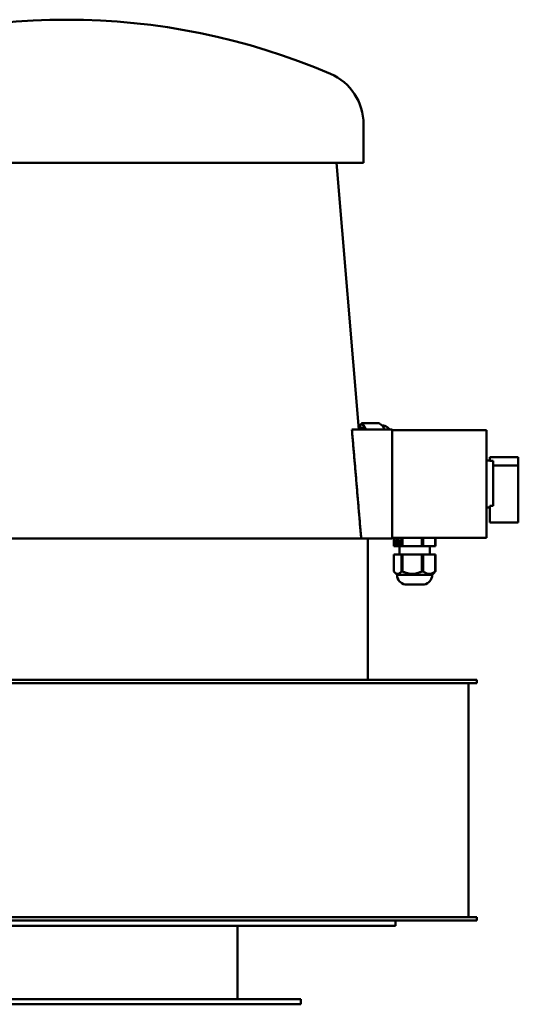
# Model space of a CAD drawing. Header units: millimetres. Extents: x 332 to 928, y 151 to 740.
# Tile 3 of 3: x 630 to 928, y 151 to 740. Entities that reach past the tile are written whole.
import ezdxf

# ---------------------------------------------------------------- set-up
doc = ezdxf.new("R2010")
doc.units = ezdxf.units.MM
doc.header["$LTSCALE"] = 3
doc.layers.add('Widoczne (ISO)', color=7, linetype='Continuous', lineweight=50)

msp = doc.modelspace()

# ---------------------------------------------------------------- linework, layer by layer
at = {"layer": 'Widoczne (ISO)'}
for p, q in [((835.63, 654.25), (835.63, 677.25)), ((835.63, 654.25), (480.63, 654.25)), ((819.42, 654.25), (832.71, 494.75)), ((828.63, 494.75), (852.63, 494.75)), ((834.76, 495.9), (832.61, 495.9)), ((833.23, 495.9), (834.09, 498.31)), ((834.7, 498.55), (836.89, 494.75)), ((844.85, 498.55), (834.7, 498.55)), ((847.03, 496.79), (846.9, 496.93)), ((852.63, 494.75), (852.63, 429.75)), ((852.63, 494.5), (909.13, 494.5)), ((909.13, 430), (909.13, 494.5)), ((911.13, 478.25), (928.13, 478.25)), ((911.13, 478.25), (911.13, 476.08)), ((928.13, 473.25), (928.13, 478.25)), ((909.13, 476.25), (911.13, 476.25)), ((913.13, 476.08), (911.13, 476.08)), ((913.13, 476.08), (913.13, 449.17)), ((913.13, 473.25), (928.13, 473.25)), ((928.13, 439.25), (928.13, 473.25)), ((909.13, 448.25), (911.13, 448.25)), ((911.13, 449.17), (913.13, 449.17)), ((911.13, 449.17), (911.13, 439.25)), ((911.13, 439.25), (928.13, 439.25)), ((834.18, 429.75), (478.13, 429.75)), ((834.18, 429.75), (852.63, 429.75)), ((838.13, 429.75), (838.13, 345.25)), ((852.63, 430), (909.13, 430)), ((853.72, 430), (853.72, 425)), ((858.21, 430), (858.21, 425)), ((858.89, 430), (858.89, 425)), ((870.5, 430), (870.5, 425)), ((871.3, 430), (871.3, 425)), ((878.41, 430), (878.41, 425)), ((878.53, 430), (878.53, 425)), ((853.72, 425), (858.21, 425)), ((853.91, 429.08), (854.57, 429.08)), ((853.91, 428.72), (853.91, 429.08)), ((854.15, 428.72), (853.91, 428.72)), ((854.15, 428.72), (854.32, 428.72)), ((854.15, 425.57), (854.15, 428.72)), ((854.29, 425.57), (854.15, 425.57)), ((854.57, 428.72), (854.32, 428.72)), ((854.32, 428.72), (854.32, 426.38)), ((854.32, 426.38), (854.57, 426.38)), ((854.57, 429.08), (854.57, 428.72)), ((854.57, 426.38), (854.57, 426.06)), ((854.92, 429.08), (855.57, 429.08)), ((854.92, 428.72), (854.92, 429.08)), ((855.16, 428.72), (854.92, 428.72)), ((855.16, 428.72), (855.33, 428.72)), ((855.16, 425.57), (855.16, 428.72)), ((855.3, 425.57), (855.16, 425.57)), ((855.57, 428.72), (855.33, 428.72)), ((855.33, 428.72), (855.33, 426.38)), ((855.33, 426.38), (855.57, 426.38)), ((855.57, 429.08), (855.57, 428.72)), ((855.57, 426.38), (855.57, 426.06)), ((855.87, 427.32), (855.87, 428.85)), ((855.87, 428.85), (856.71, 428.85)), ((856.35, 427.32), (855.87, 427.32)), ((855.87, 426.38), (855.89, 426.38)), ((855.87, 425.82), (855.87, 426.38)), ((855.87, 425.82), (856.7, 425.82)), ((856.04, 428.63), (856.04, 427.73)), ((856.04, 427.73), (856.35, 427.73)), ((856.06, 425.62), (856.54, 425.62)), ((856.32, 428.75), (856.75, 428.75)), ((856.33, 425.92), (856.74, 425.92)), ((856.35, 427.73), (856.35, 427.32)), ((856.64, 428.38), (856.86, 428.38)), ((857.13, 425), (857.13, 420)), ((857.89, 425.58), (857.55, 425.58)), ((857.56, 427.78), (857.71, 427.78)), ((857.56, 425.98), (857.71, 425.98)), ((857.71, 427.38), (857.59, 427.38)), ((857.71, 429.08), (857.89, 429.08)), ((857.71, 427.78), (857.71, 429.08)), ((857.71, 427.78), (857.89, 427.78)), ((857.71, 425.98), (857.71, 427.38)), ((857.71, 427.38), (857.89, 427.38)), ((857.71, 425.98), (857.89, 425.98)), ((857.89, 429.08), (857.89, 425.58)), ((858.21, 425), (858.89, 425)), ((858.89, 425), (870.5, 425)), ((870.5, 425), (871.3, 425)), ((871.3, 425), (878.41, 425)), ((875.13, 425), (875.13, 420)), ((878.41, 425), (878.53, 425)), ((853.72, 420), (858.21, 420)), ((853.72, 420), (853.72, 409.96)), ((858.21, 420), (858.89, 420)), ((858.21, 420), (858.21, 409.96)), ((858.89, 420), (870.5, 420)), ((858.89, 420), (858.89, 409.96)), ((870.5, 420), (870.5, 409.96)), ((870.5, 420), (871.3, 420)), ((871.3, 420), (871.3, 409.96)), ((871.3, 420), (878.41, 420)), ((878.41, 420), (878.41, 409.96)), ((878.41, 420), (878.53, 420)), ((878.53, 420), (878.53, 409.96)), ((855.63, 408), (854.22, 409.41)), ((876.63, 408), (855.63, 408)), ((876.63, 408), (878.03, 409.41)), ((871.88, 402.13), (860.38, 402.13)), ((502.12, 345.25), (779.88, 345.25)), ((779.88, 343.25), (502.12, 343.25)), ((779.88, 345.25), (903.31, 345.25)), ((903.31, 343.25), (779.88, 343.25)), ((898.31, 203.25), (898.31, 343.25)), ((903.31, 343.25), (903.31, 345.25)), ((502.12, 203.25), (779.88, 203.25)), ((779.88, 201.25), (502.12, 201.25)), ((779.88, 203.25), (903.31, 203.25)), ((903.31, 201.25), (779.88, 201.25)), ((854.63, 201.25), (854.63, 198.25)), ((903.31, 201.25), (903.31, 203.25)), ((854.63, 198.25), (461.63, 198.25)), ((760.13, 198.25), (760.13, 154.25)), ((518.13, 154.25), (798.13, 154.25)), ((798.13, 151.25), (798.13, 154.25)), ((518.13, 151.25), (798.13, 151.25))]:
    msp.add_line(p, q, dxfattribs=at)
for centre, radius, start, end in [((658.13, 339.75), 400, 66.79048, 113.20952), ((802.84, 677.25), 32.78, 0, 66.79048), ((861.63, 408), 6, 180, 257.9753), ((870.63, 408), 6, 282.0247, 0)]:
    msp.add_arc(centre, radius, start, end, dxfattribs=at)
for centre, major_axis, ratio, start_param, end_param in [((834.76, 484.75), (0, 13.8), 0.258819, 0.015136, 0.187255), ((834.76, 484.75), (0, 11.15), 0.258819, 5.82501, 6.283185), ((846.16, 484.75), (0, 12.5), 0.258819, 5.860782, 6.011922), ((846.16, 484.75), (0, -12.5), 0.258819, 2.498092, 2.719189), ((858.55, 422.41), (0, -12.46), 0.793646, 6.248424, 6.317947), ((870.9, 422.41), (0, -12.46), 0.923696, 6.248424, 6.317947), ((878.47, 422.41), (0, -12.46), 0.13005, 6.248424, 6.317947)]:
    msp.add_ellipse(centre, major_axis=major_axis, ratio=ratio, start_param=start_param, end_param=end_param, dxfattribs=at)
for points, weights in [([(834.18, 429.75), (831.36, 462.77), (828.63, 494.75)], [1.00000000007, 1.00012216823, 1]), ([(844.85, 498.55), (846.83, 497.29), (847.49, 496.15)], [1.43758603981, 1.51234051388, 1.51234051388]), ([(847.49, 496.15), (847.88, 495.46), (847.85, 494.75)], [1.51234051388, 1.51234051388, 1.48507712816]), ([(853.72, 409.96), (855.96, 407.21), (858.21, 409.96)], [1.05441349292, 1.19428937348, 1.05441349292]), ([(858.89, 409.96), (864.69, 407.21), (870.5, 409.96)], [1.05441349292, 1.19428937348, 1.05441349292]), ([(871.3, 409.96), (874.86, 407.21), (878.41, 409.96)], [1.05441349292, 1.19428937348, 1.05441349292]), ([(878.53, 409.96), (878.27, 409.65), (878.03, 409.41)], [1.05441349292, 1.06850257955, 1.07975340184])]:
    msp.add_rational_spline(points, weights, degree=2, dxfattribs=at)
msp.add_open_spline([(846.58, 497.25), (847.18, 497.25), (847.77, 497.14), (848.86, 496.77), (849.34, 496.49), (850.24, 495.84), (850.61, 495.46), (850.99, 494.98), (851.08, 494.86), (851.16, 494.75)], degree=3, knots=[0.000594, 0.000594, 0.000594, 0.000594, 0.0881798, 0.0881798, 0.1852713, 0.1852713, 0.3112737, 0.3112737, 0.3524355, 0.3524355, 0.3524355, 0.3524355], dxfattribs=at)
for points in [[(854.57, 426.06), (854.43, 426.06), (854.3, 425.85), (854.29, 425.57)], [(855.57, 426.06), (855.44, 426.06), (855.31, 425.85), (855.3, 425.57)], [(855.87, 428.85), (855.9, 428.89), (856.01, 429.01), (856.06, 429.05)], [(856.06, 425.62), (856.02, 425.65), (855.9, 425.77), (855.87, 425.82)], [(855.89, 426.38), (855.92, 426.31), (855.99, 426.17), (856.06, 426.09)], [(856.32, 428.75), (856.24, 428.75), (856.09, 428.69), (856.04, 428.63)], [(856.06, 429.05), (856.13, 429.1), (856.24, 429.15), (856.31, 429.15)], [(856.06, 426.09), (856.11, 426.02), (856.25, 425.92), (856.33, 425.92)], [(856.31, 425.52), (856.24, 425.52), (856.12, 425.57), (856.06, 425.62)], [(856.31, 429.15), (856.45, 429.15), (856.69, 428.92), (856.77, 428.69)], [(856.77, 426), (856.69, 425.77), (856.45, 425.52), (856.31, 425.52)], [(856.64, 428.38), (856.58, 428.56), (856.42, 428.75), (856.32, 428.75)], [(856.33, 425.92), (856.52, 425.92), (856.76, 426.68), (856.76, 427.31)], [(856.76, 427.31), (856.76, 427.67), (856.7, 428.19), (856.64, 428.38)], [(856.77, 428.69), (856.86, 428.46), (856.95, 427.77), (856.95, 427.33)], [(856.95, 427.33), (856.95, 426.91), (856.86, 426.24), (856.77, 426)], [(857.04, 426.64), (857.04, 426.86), (857.1, 427.27), (857.16, 427.41)], [(857.2, 425.8), (857.13, 425.93), (857.04, 426.34), (857.04, 426.64)], [(857.16, 427.41), (857.23, 427.59), (857.42, 427.78), (857.56, 427.78)], [(857.55, 425.58), (857.43, 425.58), (857.27, 425.68), (857.2, 425.8)], [(857.3, 427.17), (857.26, 427.07), (857.23, 426.82), (857.23, 426.65)], [(857.23, 426.65), (857.23, 426.47), (857.28, 426.2), (857.33, 426.12)], [(857.59, 427.38), (857.48, 427.38), (857.35, 427.29), (857.3, 427.17)], [(857.33, 426.12), (857.37, 426.04), (857.48, 425.98), (857.56, 425.98)]]:
    msp.add_open_spline(points, degree=2, dxfattribs=at)

doc.saveas('drawing.dxf')
